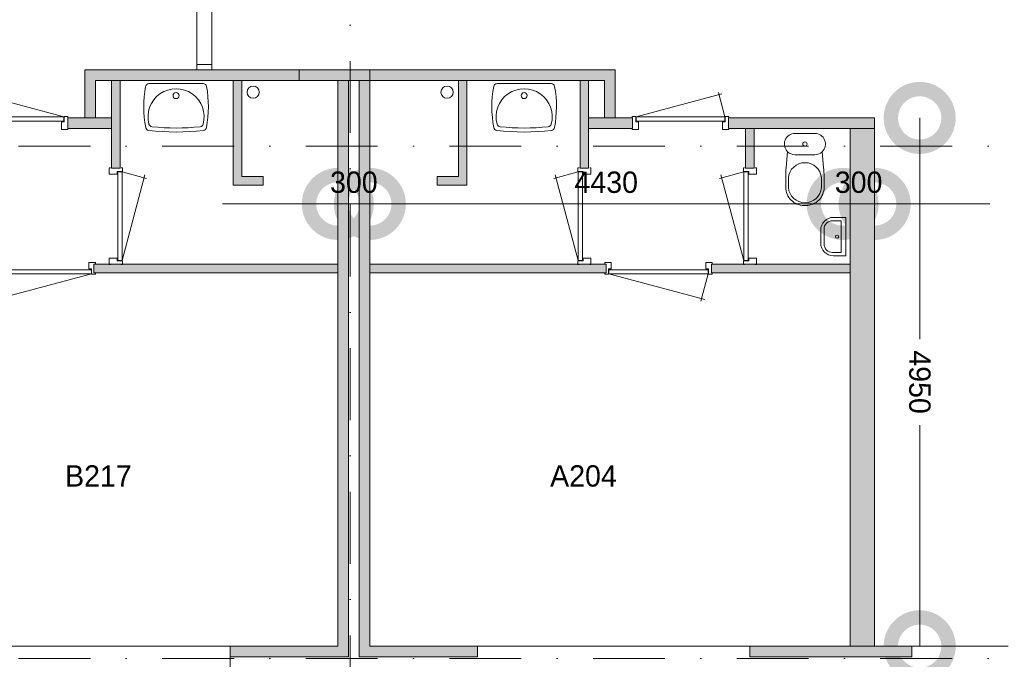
# Model space of a CAD drawing. Header units: millimetres. Extents: x -8493 to 75607, y -19302 to 56340.
# Tile 13 of 40: x 34754 to 43980, y 3085 to 9078. Entities that reach past the tile are written whole.
import ezdxf
from ezdxf.enums import TextEntityAlignment as Align

# ---------------------------------------------------------------- set-up
doc = ezdxf.new("R2010")
doc.units = ezdxf.units.MM
doc.header["$PDMODE"] = 3
doc.header["$PDSIZE"] = 1
doc.linetypes.add('DGN4', pattern=[1345.6, 672.8, -336.4, 0, -336.4])
for name, color, linetype in [('16', 7, 'Continuous'), ('17', 7, 'Continuous'), ('30', 7, 'Continuous'), ('31', 7, 'Continuous'), ('32', 7, 'Continuous'), ('33', 7, 'Continuous'), ('40', 7, 'Continuous'), ('48', 7, 'Continuous'), ('56', 7, 'Continuous'), ('58', 7, 'Continuous'), ('62', 7, 'Continuous')]:
    doc.layers.add(name, color=color, linetype=linetype)
doc.styles.add('dgn003', font='dgn003.shx')
doc.styles.get("Standard").update_dxf_attribs({"font": 'arial.ttf'})
doc.dimstyles.get("Standard").update_dxf_attribs({"dimtxt": 0.18, "dimasz": 0.18, "dimexe": 0.18, "dimexo": 0.0625, "dimgap": 0.09, "dimtad": 0, "dimtih": 1, "dimtoh": 1, "dimdec": 4, "dimzin": 0, "dimdsep": 46, "dimtxsty": 'Standard', "dimcen": 0.09, "dimadec": 0, "dimazin": 0, "dimtfac": 1, "dimtdec": 4, "dimtofl": 0, "dimtmove": 0, "dimatfit": 3, "dimfxl": 1, "dimtolj": 1, "dimtzin": 0, "dimarcsym": 0})

# ---------------------------------------------------------------- blocks, each defined once
blk = doc.blocks.new('830R1021')
at = {"layer": '33', "color": 1, "linetype": 'Continuous', "lineweight": 0}
for p, q in [((108, -38), (336.87, -99.32)), ((108, -868), (322.82, -66.28))]:
    blk.add_line(p, q, dxfattribs=at)
at = {"layer": '33', "color": 92, "linetype": 'Continuous', "lineweight": 13, "true_color": 0x00e100, "flags": 128}
for points in [[(100, 0), (111, 0), (111, -35), (61, -35), (61, -60), (-11, -60), (-11, 0), (0, 0)], [(100, -906), (111, -906), (111, -871), (61, -871), (61, -846), (-11, -846), (-11, -906), (0, -906)]]:
    blk.add_lwpolyline(points, dxfattribs=at)
at = {"layer": '33', "color": 2, "linetype": 'Continuous', "lineweight": 13, "true_color": 0xf0f000, "flags": 128}
blk.add_lwpolyline([(108, -868), (108, -38), (68, -38), (68, -868), (108, -868)], dxfattribs=at)
blk = doc.blocks.new('930L097')
at = {"layer": '33', "color": 1, "linetype": 'Continuous', "lineweight": 0}
for p, q in [((-968, -98), (-899.56, -353.44)), ((-38, -98), (-936.31, -338.7))]:
    blk.add_line(p, q, dxfattribs=at)
at = {"layer": '33', "color": 92, "linetype": 'Continuous', "lineweight": 13, "true_color": 0x00e100, "flags": 128}
for points in [[(-1006, -90), (-1006, -101), (-971, -101), (-971, -51), (-946, -51), (-946, 11), (-1006, 11), (-1006, 0)], [(0, -90), (0, -101), (-35, -101), (-35, -51), (-60, -51), (-60, 11), (0, 11), (0, 0)]]:
    blk.add_lwpolyline(points, dxfattribs=at)
at = {"layer": '33', "color": 2, "linetype": 'Continuous', "lineweight": 13, "true_color": 0xf0f000, "flags": 128}
blk.add_lwpolyline([(-968, -98), (-38, -98), (-38, -58), (-968, -58), (-968, -98)], dxfattribs=at)
blk = doc.blocks.new('WT017')
at = {"layer": '40', "color": 7, "linetype": 'Continuous', "lineweight": 0}
blk.add_line((253.2, -20), (-253.2, -20), dxfattribs=at)
at = {"layer": '40', "color": 7, "linetype": 'Continuous', "lineweight": 0, "flags": 128}
for points in [[(-284.5, -432.1, -0.090801), (-285.7, -47.3)], [(-285.7, -47.3, -0.363957), (-253.2, -20)], [(-254, -400.8, -1.30637), (254, -400.8)], [(253.2, -20, -0.363957), (285.7, -47.3)], [(285.7, -47.3, -0.090801), (284.5, -432.1)], [(-256, -459, -0.328769), (-284.5, -432.1)], [(256, -459, -0.059915), (-256, -459)], [(-225.6, -425, -0.309671), (-254, -400.8)], [(225.6, -425, -0.052773), (-225.6, -425)], [(254, -400.8, -0.309671), (225.6, -425)], [(284.5, -432.1, -0.328769), (256, -459)]]:
    blk.add_lwpolyline(points, format="xyb", dxfattribs=at)
at = {"layer": '40', "color": 7, "linetype": 'Continuous', "lineweight": 0}
blk.add_circle((0, -133.3), 28.1, dxfattribs=at)
blk = doc.blocks.new('830R1022')
at = {"layer": '33', "color": 1, "linetype": 'Continuous', "lineweight": 0}
for p, q in [((38, 108), (99.32, 336.87)), ((868, 108), (66.28, 322.82))]:
    blk.add_line(p, q, dxfattribs=at)
at = {"layer": '33', "color": 92, "linetype": 'Continuous', "lineweight": 13, "true_color": 0x00e100, "flags": 128}
for points in [[(0, 100), (0, 111), (35, 111), (35, 61), (60, 61), (60, -11), (0, -11), (0, 0)], [(906, 100), (906, 111), (871, 111), (871, 61), (846, 61), (846, -11), (906, -11), (906, 0)]]:
    blk.add_lwpolyline(points, dxfattribs=at)
at = {"layer": '33', "color": 2, "linetype": 'Continuous', "lineweight": 13, "true_color": 0xf0f000, "flags": 128}
blk.add_lwpolyline([(868, 108), (38, 108), (38, 68), (868, 68), (868, 108)], dxfattribs=at)
blk = doc.blocks.new('_DotSmall')
at = {"color": 0, "linetype": 'ByBlock', "const_width": 0.5}
blk.add_lwpolyline([(-0.0625, 0, 1), (0.0625, 0, 1)], format="xyb", close=True, dxfattribs=at)
blk = doc.blocks.new('*D3811')
at = {"layer": '58', "color": 3, "linetype": 'Continuous', "lineweight": 0, "transparency": 16777216}
for p, q in [((44814.8, 82.2), (43734.8, 82.2)), ((44814.8, 82.2), (44914.8, 82.2)), ((44914.8, 82.2), (45994.8, 82.2))]:
    blk.add_line(p, q, dxfattribs=at)
at = {"layer": 'Defpoints', "color": 0, "linetype": 'Continuous', "transparency": 16777216}
for p in [(44814.8, 3649.9), (44914.8, 3649.9), (44914.8, 82.2)]:
    blk.add_point(p, dxfattribs=at)
at = {"layer": '58', "color": 3, "linetype": 'Continuous', "lineweight": 0, "transparency": 16777216, "xscale": 1080, "yscale": 1080, "zscale": 1080}
blk.add_blockref('_DotSmall', (44814.8, 82.2), dxfattribs=at)
at = {"layer": '58', "color": 3, "linetype": 'Continuous', "lineweight": 0, "transparency": 16777216, "xscale": 1080, "yscale": 1080, "zscale": 1080, "rotation": 180}
blk.add_blockref('_DotSmall', (44914.8, 82.2), dxfattribs=at)
at = {"layer": '58', "color": 3, "linetype": 'Continuous', "lineweight": 0, "transparency": 16777216, "insert": (44864.8, 284.3), "char_height": 200, "attachment_point": 5, "style": 'dgn003'}
blk.add_mtext('\\A1;100', dxfattribs=at)
blk = doc.blocks.new('*D3818')
at = {"layer": '58', "color": 3, "linetype": 'Continuous', "lineweight": 0, "transparency": 16777216}
for p, q in [((43187.07, 8157.77), (43187.07, 6085.089236)), ((43187.07, 3207.77), (43187.07, 5280.450764))]:
    blk.add_line(p, q, dxfattribs=at)
at = {"layer": 'Defpoints', "color": 0, "linetype": 'Continuous', "transparency": 16777216}
for p in [(42764.76, 8157.77), (43187.07, 8157.77), (42764.76, 3207.77)]:
    blk.add_point(p, dxfattribs=at)
at = {"layer": '58', "color": 3, "linetype": 'Continuous', "lineweight": 0, "transparency": 16777216, "xscale": 1080, "yscale": 1080, "zscale": 1080}
for p, rotation in [((43187.07, 8157.77), 90), ((43187.07, 3207.77), 270)]:
    blk.add_blockref('_DotSmall', p, dxfattribs=dict(at, rotation=rotation))
at = {"layer": '58', "color": 3, "linetype": 'Continuous', "lineweight": 0, "transparency": 16777216, "insert": (43187.07, 5682.77), "char_height": 200, "attachment_point": 5, "rotation": 270, "style": 'dgn003'}
blk.add_mtext('\\A1;4950', dxfattribs=at)
blk = doc.blocks.new('*D3824')
at = {"layer": '58', "color": 3, "linetype": 'Continuous', "lineweight": 0, "transparency": 16777216}
blk.add_line((42464.8, 7351.8), (38034.8, 7351.8), dxfattribs=at)
at = {"layer": 'Defpoints', "color": 0, "linetype": 'Continuous', "transparency": 16777216}
for p in [(38034.8, 7351.8), (38034.8, 6310.5), (42464.8, 6310.5)]:
    blk.add_point(p, dxfattribs=at)
at = {"layer": '58', "color": 3, "linetype": 'Continuous', "lineweight": 0, "transparency": 16777216, "xscale": 1080, "yscale": 1080, "zscale": 1080, "rotation": 180}
blk.add_blockref('_DotSmall', (38034.8, 7351.8), dxfattribs=at)
at = {"layer": '58', "color": 3, "linetype": 'Continuous', "lineweight": 0, "transparency": 16777216, "xscale": 1080, "yscale": 1080, "zscale": 1080}
blk.add_blockref('_DotSmall', (42464.8, 7351.8), dxfattribs=at)
at = {"layer": '58', "color": 3, "linetype": 'Continuous', "lineweight": 0, "transparency": 16777216, "insert": (40249.8, 7554), "char_height": 200, "attachment_point": 5, "style": 'dgn003'}
blk.add_mtext('\\A1;4430', dxfattribs=at)
blk = doc.blocks.new('*D3825')
at = {"layer": '58', "color": 3, "linetype": 'Continuous', "lineweight": 0, "transparency": 16777216}
for p, q in [((42464.8, 7351.8), (41384.8, 7351.8)), ((42764.8, 7351.8), (42464.8, 7351.8)), ((42764.8, 7351.8), (43844.8, 7351.8))]:
    blk.add_line(p, q, dxfattribs=at)
at = {"layer": 'Defpoints', "color": 0, "linetype": 'Continuous', "transparency": 16777216}
for p in [(42464.8, 8157.8), (42764.8, 8157.8), (42464.8, 7351.8)]:
    blk.add_point(p, dxfattribs=at)
at = {"layer": '58', "color": 3, "linetype": 'Continuous', "lineweight": 0, "transparency": 16777216, "xscale": 1080, "yscale": 1080, "zscale": 1080}
blk.add_blockref('_DotSmall', (42464.8, 7351.8), dxfattribs=at)
at = {"layer": '58', "color": 3, "linetype": 'Continuous', "lineweight": 0, "transparency": 16777216, "xscale": 1080, "yscale": 1080, "zscale": 1080, "rotation": 180}
blk.add_blockref('_DotSmall', (42764.8, 7351.8), dxfattribs=at)
at = {"layer": '58', "color": 3, "linetype": 'Continuous', "lineweight": 0, "transparency": 16777216, "insert": (42614.8, 7554), "char_height": 200, "attachment_point": 5, "style": 'dgn003'}
blk.add_mtext('\\A1;300', dxfattribs=at)
blk = doc.blocks.new('*D3826')
at = {"layer": '58', "color": 3, "linetype": 'Continuous', "lineweight": 0, "transparency": 16777216}
for p, q in [((37734.8, 7351.8), (36654.8, 7351.8)), ((38034.8, 7351.8), (37734.8, 7351.8)), ((38034.8, 7351.8), (39114.8, 7351.8))]:
    blk.add_line(p, q, dxfattribs=at)
at = {"layer": 'Defpoints', "color": 0, "linetype": 'Continuous', "transparency": 16777216}
for p in [(37734.8, 8157.8), (38034.8, 8157.8), (37734.8, 7351.8)]:
    blk.add_point(p, dxfattribs=at)
at = {"layer": '58', "color": 3, "linetype": 'Continuous', "lineweight": 0, "transparency": 16777216, "xscale": 1080, "yscale": 1080, "zscale": 1080}
blk.add_blockref('_DotSmall', (37734.8, 7351.8), dxfattribs=at)
at = {"layer": '58', "color": 3, "linetype": 'Continuous', "lineweight": 0, "transparency": 16777216, "xscale": 1080, "yscale": 1080, "zscale": 1080, "rotation": 180}
blk.add_blockref('_DotSmall', (38034.8, 7351.8), dxfattribs=at)
at = {"layer": '58', "color": 3, "linetype": 'Continuous', "lineweight": 0, "transparency": 16777216, "insert": (37884.8, 7554), "char_height": 200, "attachment_point": 5, "style": 'dgn003'}
blk.add_mtext('\\A1;300', dxfattribs=at)
blk = doc.blocks.new('WT0164')
at = {"layer": '40', "color": 7, "linetype": 'Continuous', "lineweight": 0}
blk.add_line((-253.2, -20), (253.2, -20), dxfattribs=at)
blk.add_circle((0, -133.3), 28.1, dxfattribs=at)
for centre, radius, start, end in [((765.8, -236.5), 1068.4, 169.79831, 190.55139), ((-253.2, -53), 33, 90, 169.99733), ((0, -332.1), 263.1, 344.86666, 195.13334), ((253.2, -53), 33, 10.00267, 90), ((-765.8, -236.5), 1068.4, 349.44861, 10.20169), ((-252, -426.2), 33, 190.34551, 263.14249), ((0, 1669.4), 2143.7, 263.14249, 276.85751), ((-222.2, -392.2), 33, 195.13334, 263.95824), ((0, 1706.8), 2143.7, 263.95824, 276.04176), ((222.2, -392.2), 33, 276.04176, 344.86666), ((252, -426.2), 33, 276.85751, 349.65449)]:
    blk.add_arc(centre, radius, start, end, dxfattribs=at)
blk = doc.blocks.new('830R10193')
at = {"layer": '33', "color": 1, "linetype": 'Continuous', "lineweight": 0}
for p, q in [((-868, 108), (-66.28, 322.82)), ((-38, 108), (-99.32, 336.87))]:
    blk.add_line(p, q, dxfattribs=at)
at = {"layer": '33', "color": 92, "linetype": 'Continuous', "lineweight": 13, "true_color": 0x00e100, "flags": 128}
for points in [[(-906, 100), (-906, 111), (-871, 111), (-871, 61), (-846, 61), (-846, -11), (-906, -11), (-906, 0)], [(0, 100), (0, 111), (-35, 111), (-35, 61), (-60, 61), (-60, -11), (0, -11), (0, 0)]]:
    blk.add_lwpolyline(points, dxfattribs=at)
at = {"layer": '33', "color": 2, "linetype": 'Continuous', "lineweight": 13, "true_color": 0xf0f000, "flags": 128}
blk.add_lwpolyline([(-868, 108), (-38, 108), (-38, 68), (-868, 68), (-868, 108)], dxfattribs=at)
blk = doc.blocks.new('CLOS0264')
at = {"layer": '40', "color": 7, "linetype": 'Continuous', "lineweight": 0}
for p, q in [((-92.5, -220), (92.5, -220)), ((-155, -527.8), (-155, -435.5)), ((155, -527.8), (155, -435.8)), ((-1.1, -670), (0.8, -670))]:
    blk.add_line(p, q, dxfattribs=at)
at = {"layer": '40', "color": 7, "linetype": 'Continuous', "lineweight": 0, "flags": 128}
for points in [[(-175.7, -338.3), (-162, -191.9), (-162, -191.9, -0.674333), (-92.5, -20), (-92.5, -20), (92.5, -20), (92.5, -20, -0.674333), (162, -191.9), (162, -191.9), (175.7, -338.3), (175.7, -338.3, -0.023285), (180, -431.3), (180, -431.3), (180, -525), (180, -525, -0.414214), (10, -695), (10, -695), (-10, -695), (-10, -695, -0.414214), (-180, -525), (-180, -525), (-180, -431.3), (-180, -431.3, -0.023285), (-175.7, -338.3)], [(-155, -436.6, -0.917514), (155, -436.6)], [(155, -527.8, -0.917521), (-155, -527.8)]]:
    blk.add_lwpolyline(points, format="xyb", dxfattribs=at)
at = {"layer": '40', "color": 7, "linetype": 'Continuous', "lineweight": 0}
blk.add_circle((0, -120), 20, dxfattribs=at)
for centre, start, end in [((-92.5, -120), 225.97272, 270), ((92.5, -120), 270, 314.02728)]:
    blk.add_arc(centre, 100, start, end, dxfattribs=at)
blk = doc.blocks.new('830R10194')
at = {"layer": '33', "color": 1, "linetype": 'Continuous', "lineweight": 0}
for p, q in [((-108, -38), (-336.87, -99.32)), ((-108, -868), (-322.82, -66.28))]:
    blk.add_line(p, q, dxfattribs=at)
at = {"layer": '33', "color": 92, "linetype": 'Continuous', "lineweight": 13, "true_color": 0x00e100, "flags": 128}
for points in [[(-100, 0), (-111, 0), (-111, -35), (-61, -35), (-61, -60), (11, -60), (11, 0), (0, 0)], [(-100, -906), (-111, -906), (-111, -871), (-61, -871), (-61, -846), (11, -846), (11, -906), (0, -906)]]:
    blk.add_lwpolyline(points, dxfattribs=at)
at = {"layer": '33', "color": 2, "linetype": 'Continuous', "lineweight": 13, "true_color": 0xf0f000, "flags": 128}
blk.add_lwpolyline([(-108, -868), (-108, -38), (-68, -38), (-68, -868), (-108, -868)], dxfattribs=at)
blk = doc.blocks.new('930L0966')
at = {"layer": '33', "color": 1, "linetype": 'Continuous', "lineweight": 0}
for p, q in [((38, -98), (936.31, -338.7)), ((968, -98), (899.56, -353.44))]:
    blk.add_line(p, q, dxfattribs=at)
at = {"layer": '33', "color": 92, "linetype": 'Continuous', "lineweight": 13, "true_color": 0x00e100, "flags": 128}
for points in [[(0, -90), (0, -101), (35, -101), (35, -51), (60, -51), (60, 11), (0, 11), (0, 0)], [(1006, -90), (1006, -101), (971, -101), (971, -51), (946, -51), (946, 11), (1006, 11), (1006, 0)]]:
    blk.add_lwpolyline(points, dxfattribs=at)
at = {"layer": '33', "color": 2, "linetype": 'Continuous', "lineweight": 13, "true_color": 0xf0f000, "flags": 128}
blk.add_lwpolyline([(968, -98), (38, -98), (38, -58), (968, -58), (968, -98)], dxfattribs=at)
blk = doc.blocks.new('830R10195')
at = {"layer": '33', "color": 1, "linetype": 'Continuous', "lineweight": 0}
for p, q in [((-108, -38), (-336.87, -99.32)), ((-108, -868), (-322.82, -66.28))]:
    blk.add_line(p, q, dxfattribs=at)
at = {"layer": '33', "color": 92, "linetype": 'Continuous', "lineweight": 13, "true_color": 0x00e100, "flags": 128}
for points in [[(-100, 0), (-111, 0), (-111, -35), (-61, -35), (-61, -60), (11, -60), (11, 0), (0, 0)], [(-100, -906), (-111, -906), (-111, -871), (-61, -871), (-61, -846), (11, -846), (11, -906), (0, -906)]]:
    blk.add_lwpolyline(points, dxfattribs=at)
at = {"layer": '33', "color": 2, "linetype": 'Continuous', "lineweight": 13, "true_color": 0xf0f000, "flags": 128}
blk.add_lwpolyline([(-108, -868), (-108, -38), (-68, -38), (-68, -868), (-108, -868)], dxfattribs=at)
blk = doc.blocks.new('FT0164')
at = {"layer": '40', "color": 7, "linetype": 'Continuous', "lineweight": 0}
for p, q in [((-135.1, 180), (-20, 180)), ((-64.6, 148.9), (-64.6, -148.9)), ((-20, 180), (-20, -180)), ((-64.6, -148.9), (-144, -148.9))]:
    blk.add_line(p, q, dxfattribs=at)
at = {"layer": '40', "color": 7, "linetype": 'Continuous', "lineweight": 0, "flags": 128}
for points in [[(-255.1, 60, -0.414214), (-135.1, 180)], [(-224, 68.9, -0.414214), (-144, 148.9)]]:
    blk.add_lwpolyline(points, format="xyb", dxfattribs=at)
for points in [[(-144, 148.9), (-64.6, 148.9)], [(-255.1, -60), (-255.1, 60)], [(-224, -68.9), (-224, 68.9)], [(-20, -180), (-135.1, -180)]]:
    blk.add_lwpolyline(points, dxfattribs=at)
at = {"layer": '40', "color": 7, "linetype": 'Continuous', "lineweight": 0}
blk.add_circle((-101.1, -0.9), 15.1, dxfattribs=at)
for centre, radius in [((-135.1, -60), 120), ((-144, -68.9), 80)]:
    blk.add_arc(centre, radius, 180, 270, dxfattribs=at)

msp = doc.modelspace()

# ---------------------------------------------------------------- hatches: boundary and pattern name
at = {"layer": '62'}
for color, points in [(7, [(38034.76, 8607.77), (38034.76, 8507.77), (35464.76, 8507.77), (35464.76, 8157.77), (35364.76, 8157.77), (35364.76, 8607.77)]), (7, [(38034.76, 8607.77), (38034.76, 8507.77), (40234.76, 8507.77), (40234.76, 8157.77), (40334.76, 8157.77), (40334.76, 8607.77)]), (9, [(35694.76, 7687.77), (35614.76, 7687.77), (35614.76, 8507.77), (35694.76, 8507.77)]), (9, [(36724.76, 3207.77), (36724.76, 3107.77), (37834.76, 3107.77), (37834.76, 8507.77), (37734.76, 8507.77), (37734.76, 3207.77)]), (9, [(37034.76, 7607.77), (37034.76, 7527.77), (36754.76, 7527.77), (36754.76, 8507.77), (36834.76, 8507.77), (36834.76, 7607.77)]), (9, [(39044.76, 3207.77), (39044.76, 3107.77), (37934.76, 3107.77), (37934.76, 8507.77), (38034.76, 8507.77), (38034.76, 3207.77)]), (9, [(38664.76, 7607.77), (38664.76, 7527.77), (38944.76, 7527.77), (38944.76, 8507.77), (38864.76, 8507.77), (38864.76, 7607.77)]), (9, [(40004.76, 7687.77), (40084.76, 7687.77), (40084.76, 8507.77), (40004.76, 8507.77)]), (7, [(35614.76, 8057.77), (35204.76, 8057.77), (35204.76, 8157.77), (35614.76, 8157.77)]), (7, [(40084.76, 8057.77), (40494.76, 8057.77), (40494.76, 8157.77), (40084.76, 8157.77)]), (7, [(41394.76, 8057.77), (42764.76, 8057.77), (42764.76, 8157.77), (41394.76, 8157.77)]), (9, [(41554.76, 7687.77), (41634.76, 7687.77), (41634.76, 8057.77), (41554.76, 8057.77)]), (9, [(42764.76, 8057.77), (42534.76, 8057.77), (42534.76, 3207.77), (42764.76, 3207.77)]), (9, [(37734.76, 6787.77), (35449.76, 6787.77), (35449.76, 6707.77), (37734.76, 6707.77)]), (9, [(38034.76, 6787.77), (40249.76, 6787.77), (40249.76, 6707.77), (38034.76, 6707.77)]), (9, [(41234.76, 6787.77), (42534.76, 6787.77), (42534.76, 6707.77), (41234.76, 6707.77)]), (9, [(41594.76, 3207.77), (43114.76, 3207.77), (43114.76, 3107.77), (41594.76, 3107.77)])]:
    msp.add_hatch(color=color, dxfattribs=at).paths.add_polyline_path(points)

# ---------------------------------------------------------------- linework, layer by layer
at = {"layer": '16', "color": 92, "linetype": 'Continuous', "lineweight": 0, "true_color": 0x00e100}
for p, q in [((37734.76, 3207.77), (37734.76, 8507.77)), ((37734.76, 3207.77), (37734.76, 8507.77)), ((37834.76, 3107.77), (37834.76, 8507.77)), ((36724.76, 2907.77), (36724.76, 3207.77)), ((36724.76, 3207.77), (37734.76, 3207.77)), ((36724.76, 3107.77), (37834.76, 3107.77)), ((39044.76, 3107.77), (37934.76, 3107.77))]:
    msp.add_line(p, q, dxfattribs=at)
at = {"layer": '16', "color": 92, "linetype": 'Continuous', "lineweight": 0, "true_color": 0x00e100, "flags": 128}
for points in [[(37373.1, 8607.77), (35364.76, 8607.77), (35364.76, 8157.77), (35464.76, 8157.77), (35464.76, 8507.77), (37373.1, 8507.77), (37373.1, 8607.77)], [(38034.76, 8607.77), (40334.76, 8607.77), (40334.76, 8157.77), (40234.76, 8157.77), (40234.76, 8507.77), (38034.76, 8507.77), (38034.76, 8607.77)], [(35694.76, 8507.77), (35614.76, 8507.77), (35614.76, 7687.77), (35694.76, 7687.77), (35694.76, 8507.77)], [(36834.76, 8507.77), (36834.76, 7607.77), (37034.76, 7607.77), (37034.76, 7527.77), (36754.76, 7527.77), (36754.76, 8507.77), (36834.76, 8507.77)], [(38864.76, 8507.77), (38864.76, 7607.77), (38664.76, 7607.77), (38664.76, 7527.77), (38944.76, 7527.77), (38944.76, 8507.77), (38864.76, 8507.77)], [(40004.76, 8507.77), (40084.76, 8507.77), (40084.76, 7687.77), (40004.76, 7687.77), (40004.76, 8507.77)], [(35614.76, 8157.77), (35204.76, 8157.77), (35204.76, 8057.77), (35614.76, 8057.77), (35614.76, 8157.77)], [(40084.76, 8157.77), (40494.76, 8157.77), (40494.76, 8057.77), (40084.76, 8057.77), (40084.76, 8157.77)], [(41394.76, 8157.77), (42764.76, 8157.77), (42764.76, 8157.77), (42764.76, 8157.77), (41394.76, 8157.77)], [(41554.76, 8057.77), (41634.76, 8057.77), (41634.76, 7687.77), (41554.76, 7687.77), (41554.76, 8057.77)], [(35449.76, 6787.77), (37734.76, 6787.77), (37734.76, 6707.77), (35449.76, 6707.77), (35449.76, 6787.77)], [(40249.76, 6787.77), (38034.76, 6787.77), (38034.76, 6707.77), (40249.76, 6707.77), (40249.76, 6787.77)], [(42534.76, 6787.77), (41234.76, 6787.77), (41234.76, 6707.77), (42534.76, 6707.77), (42534.76, 6787.77)], [(41594.76, 3207.77), (43114.76, 3207.77), (43114.76, 3107.77), (41594.76, 3107.77), (41594.76, 3207.77)]]:
    msp.add_lwpolyline(points, dxfattribs=at)
at = {"layer": '17', "color": 92, "linetype": 'Continuous', "lineweight": 0, "true_color": 0x00e100}
msp.add_line((37734.76, 8507.77), (37834.76, 8507.77), dxfattribs=at)
at = {"layer": '17', "color": 92, "linetype": 'Continuous', "lineweight": 0, "true_color": 0x00e100, "flags": 128}
for points in [[(39044.76, 3207.77), (39044.76, 3107.77), (37934.76, 3107.77), (37934.76, 8507.77), (38034.76, 8507.77), (38034.76, 3207.77), (39044.76, 3207.77)], [(42534.76, 8057.77), (42764.76, 8057.77), (42764.76, 3207.77), (42534.76, 3207.77), (42534.76, 8057.77)]]:
    msp.add_lwpolyline(points, dxfattribs=at)
at = {"layer": '30', "color": 3, "linetype": 'Continuous', "lineweight": 0}
for p, q in [((36724.76, 3207.77), (34174.76, 3207.77)), ((41594.76, 3207.77), (39044.76, 3207.77)), ((44014.76, 3207.77), (43114.76, 3207.77))]:
    msp.add_line(p, q, dxfattribs=at)
at = {"layer": '31', "color": 3, "linetype": 'Continuous', "lineweight": 0}
for p, q in [((36414.76, 8607.77), (36414.76, 10207.77)), ((36554.76, 8607.77), (36554.76, 10207.77))]:
    msp.add_line(p, q, dxfattribs=at)
at = {"layer": '32', "color": 3, "linetype": 'Continuous', "lineweight": 0, "flags": 128}
msp.add_lwpolyline([(36414.76, 8607.77), (36414.76, 8657.77), (36553.76, 8657.77), (36553.76, 8607.77), (36414.76, 8607.77)], dxfattribs=at)
at = {"layer": '40', "color": 3, "linetype": 'Continuous', "lineweight": 0}
for centre in [(36941.52, 8399.17), (38758, 8399.17)]:
    msp.add_circle(centre, 57.46, dxfattribs=at)
at = {"layer": '56', "color": 3, "linetype": 'DGN4', "lineweight": 0}
for p, q in [((37849.76, 50407.77), (37849.76, 1494.98)), ((51564.76, 7892.77), (-3435.24, 7892.77)), ((51564.76, 3092.77), (-3435.24, 3092.77))]:
    msp.add_line(p, q, dxfattribs=at)
at = {"layer": '62', "color": 7, "linetype": 'Continuous', "lineweight": 0, "flags": 128}
for points in [[(38034.76, 8607.77), (38034.76, 8507.77), (35464.76, 8507.77), (35464.76, 8157.77), (35364.76, 8157.77), (35364.76, 8607.77), (38034.76, 8607.77)], [(38034.76, 8607.77), (38034.76, 8507.77), (40234.76, 8507.77), (40234.76, 8157.77), (40334.76, 8157.77), (40334.76, 8607.77), (38034.76, 8607.77)], [(35614.76, 8057.77), (35204.76, 8057.77), (35204.76, 8157.77), (35614.76, 8157.77), (35614.76, 8057.77)], [(40084.76, 8057.77), (40494.76, 8057.77), (40494.76, 8157.77), (40084.76, 8157.77), (40084.76, 8057.77)], [(41394.76, 8057.77), (42764.76, 8057.77), (42764.76, 8157.77), (41394.76, 8157.77), (41394.76, 8057.77)]]:
    msp.add_lwpolyline(points, dxfattribs=at)
at = {"layer": '62', "color": 9, "linetype": 'Continuous', "lineweight": 0, "flags": 128}
for points in [[(35694.76, 7687.77), (35614.76, 7687.77), (35614.76, 8507.77), (35694.76, 8507.77), (35694.76, 7687.77)], [(36724.76, 3207.77), (36724.76, 3107.77), (37834.76, 3107.77), (37834.76, 8507.77), (37734.76, 8507.77), (37734.76, 3207.77), (36724.76, 3207.77)], [(37034.76, 7607.77), (37034.76, 7527.77), (36754.76, 7527.77), (36754.76, 8507.77), (36834.76, 8507.77), (36834.76, 7607.77), (37034.76, 7607.77)], [(39044.76, 3207.77), (39044.76, 3107.77), (37934.76, 3107.77), (37934.76, 8507.77), (38034.76, 8507.77), (38034.76, 3207.77), (39044.76, 3207.77)], [(38664.76, 7607.77), (38664.76, 7527.77), (38944.76, 7527.77), (38944.76, 8507.77), (38864.76, 8507.77), (38864.76, 7607.77), (38664.76, 7607.77)], [(40004.76, 7687.77), (40084.76, 7687.77), (40084.76, 8507.77), (40004.76, 8507.77), (40004.76, 7687.77)], [(41554.76, 7687.77), (41634.76, 7687.77), (41634.76, 8057.77), (41554.76, 8057.77), (41554.76, 7687.77)], [(42764.76, 8057.77), (42534.76, 8057.77), (42534.76, 3207.77), (42764.76, 3207.77), (42764.76, 8057.77)], [(37734.76, 6787.77), (35449.76, 6787.77), (35449.76, 6707.77), (37734.76, 6707.77), (37734.76, 6787.77)], [(38034.76, 6787.77), (40249.76, 6787.77), (40249.76, 6707.77), (38034.76, 6707.77), (38034.76, 6787.77)], [(41234.76, 6787.77), (42534.76, 6787.77), (42534.76, 6707.77), (41234.76, 6707.77), (41234.76, 6787.77)], [(41594.76, 3207.77), (43114.76, 3207.77), (43114.76, 3107.77), (41594.76, 3107.77), (41594.76, 3207.77)]]:
    msp.add_lwpolyline(points, dxfattribs=at)

# ---------------------------------------------------------------- block references
at = {"color": 7, "linetype": 'Continuous', "lineweight": 0}
for name, p in [('830R1022', (34300.05, 8059.67)), ('WT017', (36218.9, 8499.91)), ('WT0164', (39480.62, 8499.91)), ('830R10193', (41399.47, 8059.67)), ('CLOS0264', (42111.25, 8032.87)), ('830R1021', (35604.58, 7690.85)), ('830R10194', (40094.94, 7690.85)), ('830R10195', (41646.36, 7690.86)), ('FT0164', (42514.33, 7045.73)), ('930L097', (35462.99, 6793.74)), ('930L0966', (40236.53, 6793.74))]:
    msp.add_blockref(name, p, dxfattribs=at)

# ---------------------------------------------------------------- texts
at = {"layer": '48', "color": 7, "linetype": 'Continuous', "lineweight": 0, "style": 'dgn003'}
for s, p in [('B217', (35491.1, 4803.56)), ('A204', (40036.23, 4803.56))]:
    msp.add_text(s, height=200, dxfattribs=at).set_placement(p, align=Align.MIDDLE_CENTER)

# ---------------------------------------------------------------- dimensions: what is measured, and where the dimension line sits
at = {"layer": '58', "color": 3, "linetype": 'Continuous', "lineweight": 0}
dim = msp.add_linear_dim(base=(43187.07, 8157.77), p1=(42764.76, 3207.77), p2=(42764.76, 8157.77), angle=270, dimstyle='Standard', override={"dimscale": 1, "dimtxt": 200, "dimasz": 1080, "dimexe": 0, "dimexo": 0, "dimgap": 100, "dimtad": 1, "dimjust": 0, "dimtih": 0, "dimtoh": 0, "dimdec": 0, "dimlfac": 1, "dimzin": 11, "dimdsep": 46, "dimlunit": 2, "dimpost": '<>', "dimtxsty": 'dgn003', "dimblk1": 'DotSmall', "dimblk2": 'DotSmall', "dimsah": 1, "dimcen": 0, "dimse1": 1, "dimse2": 1, "dimclrd": 3, "dimclre": 3, "dimclrt": 3, "dimtol": 0, "dimtix": 1, "dimtofl": 1, "dimatfit": 3, "dimfrac": 1, "dimtolj": 1, "dimlwd": 0, "dimlwe": 0}, dxfattribs=at)
dim.commit()
dim.dimension.update_dxf_attribs({"geometry": '*D3818', "text_midpoint": (43187.07, 5682.77), "text_rotation": 270})
for base, p1, p2, picture, middle in [((37734.76, 7351.81), (38034.76, 8157.77), (37734.76, 8157.77), '*D3826', (37884.76, 7553.99)), ((42464.76, 7351.81), (42764.76, 8157.77), (42464.76, 8157.77), '*D3825', (42614.76, 7553.99)), ((38034.76, 7351.81), (42464.76, 6310.49), (38034.76, 6310.49), '*D3824', (40249.76, 7553.99)), ((44914.76, 82.18), (44814.76, 3649.94), (44914.76, 3649.94), '*D3811', (44864.76, 284.29))]:
    dim = msp.add_linear_dim(base=base, p1=p1, p2=p2, dimstyle='Standard', override={"dimscale": 1, "dimtxt": 200, "dimasz": 1080, "dimexe": 0, "dimexo": 0, "dimgap": 100, "dimtad": 1, "dimjust": 0, "dimtih": 0, "dimtoh": 0, "dimdec": 0, "dimlfac": 1, "dimzin": 11, "dimdsep": 46, "dimlunit": 2, "dimpost": '<>', "dimtxsty": 'dgn003', "dimblk1": 'DotSmall', "dimblk2": 'DotSmall', "dimsah": 1, "dimcen": 0, "dimse1": 1, "dimse2": 1, "dimclrd": 3, "dimclre": 3, "dimclrt": 3, "dimtol": 0, "dimtix": 1, "dimtofl": 1, "dimatfit": 3, "dimfrac": 1, "dimtolj": 1, "dimlwd": 0, "dimlwe": 0}, dxfattribs=at)
    dim.commit()
    dim.dimension.update_dxf_attribs({"geometry": picture, "text_midpoint": middle})

doc.saveas('drawing.dxf')
